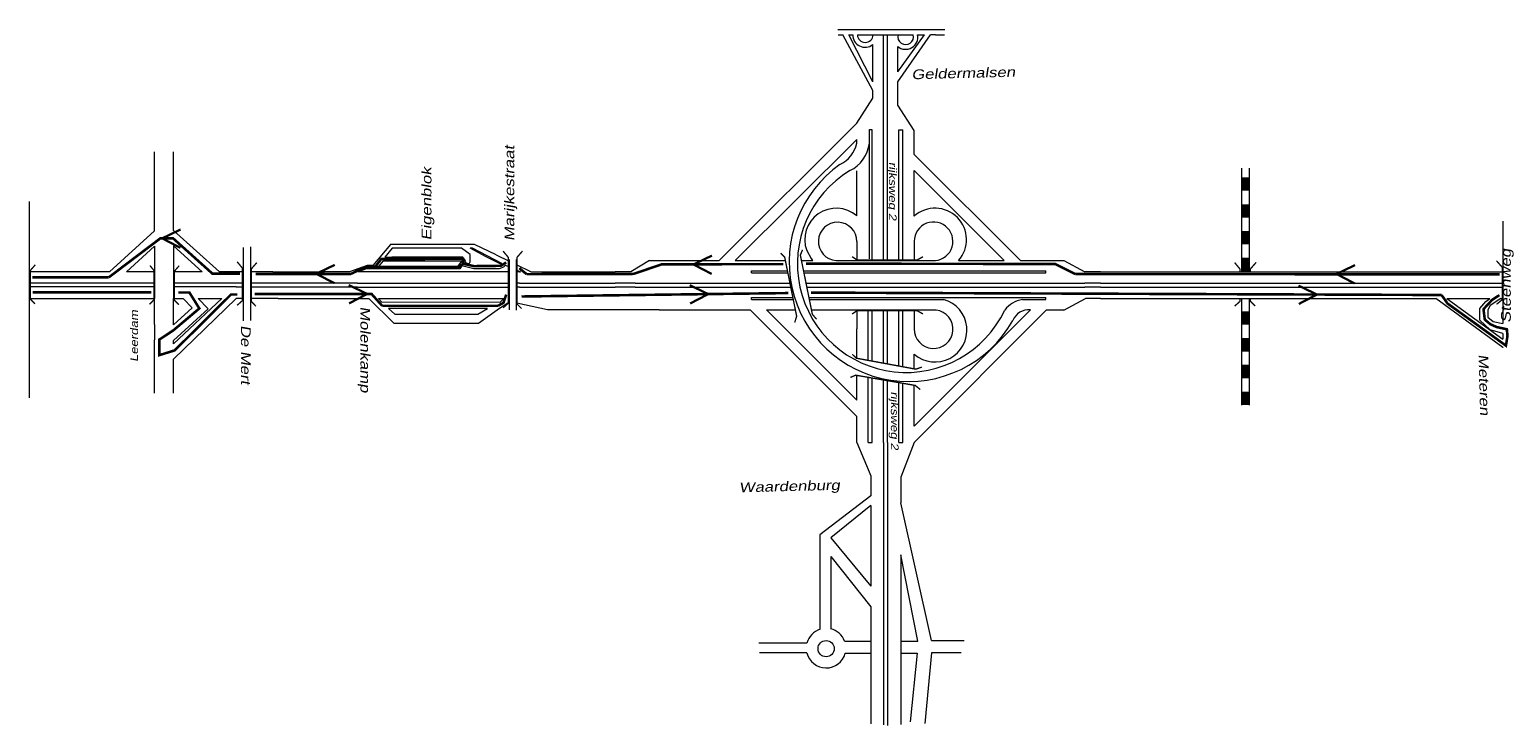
# Model space of a CAD drawing. Header units: metres. Extents: x 534 to 2631, y -2348 to -1484.
# Tile 12 of 13: x 2042 to 2332, y -1934 to -1797. Entities that reach past the tile are written whole.
import ezdxf

# ---------------------------------------------------------------- set-up
doc = ezdxf.new("R2010")
doc.units = ezdxf.units.M
doc.layers.get('0').update_dxf_attribs({"lineweight": 0})
for name, color, linetype, lineweight in [('ROUTE1STROOIEN', 3, 'Continuous', 0), ('STROOI', 7, 'Continuous', 0), ('Strooi WEL', 90, 'Continuous', 0), ('strooien 1A', 140, 'Continuous', 0), ('Text', 7, 'Continuous', 0)]:
    doc.layers.add(name, color=color, linetype=linetype, lineweight=lineweight)
doc.styles.add('ISO25', font='ARIALN.TTF', dxfattribs={"width": 1.5, "oblique": 10})

# ---------------------------------------------------------------- blocks, each defined once
blk = doc.blocks.new('A$C3E475C73')
at = {"layer": 'STROOI', "color": 7, "const_width": 0.263}
blk.add_lwpolyline([(-1.04, -0.92), (0, 0), (0, 6.35), (-1.04, 7.62)], dxfattribs=at)

msp = doc.modelspace()

# ---------------------------------------------------------------- linework, layer by layer
at = {"ltscale": 0.5}
for p, q in [((2200.16, -1797.41), (2221.08, -1797.41)), ((2200.19, -1798.42), (2201.14, -1798.42)), ((2206.97, -1809.38), (2201.14, -1798.42)), ((2206.97, -1807.68), (2202.26, -1798.42)), ((2202.26, -1798.42), (2203.06, -1798.42)), ((2203.97, -1798.42), (2214.92, -1798.42)), ((2209.1, -1817.07), (2209.1, -1798.42)), ((2209.85, -1817.07), (2209.85, -1798.42)), ((2211.86, -1807.66), (2218.26, -1798.42)), ((2211.86, -1805.72), (2217.09, -1798.42)), ((2215.76, -1798.42), (2217.09, -1798.42)), ((2219.3, -1798.42), (2218.26, -1798.42)), ((2218.26, -1798.42), (2218.29, -1798.42)), ((2219.3, -1798.42), (2221.05, -1798.42)), ((2206.97, -1807.68), (2206.97, -1800.34)), ((2211.86, -1805.72), (2211.86, -1800.73)), ((2206.97, -1810.83), (2206.97, -1809.38)), ((2211.86, -1809.15), (2211.86, -1807.66)), ((2211.86, -1812.25), (2211.86, -1809.15)), ((2203.85, -1815.75), (2206.97, -1810.83)), ((2215.1, -1817.2), (2211.86, -1812.25)), ((2203.83, -1819.69), (2203.85, -1818.94)), ((2206.33, -1842.38), (2206.33, -1817.03)), ((2206.33, -1817.03), (2206.85, -1817.03)), ((2212.1, -1817.07), (2212.85, -1817.07)), ((2215.1, -1821.88), (2215.1, -1817.2)), ((2041.79, -1850.14), (2041.79, -1831.13)), ((2330.41, -1835), (2330.41, -1855.07)), ((2083.61, -1840.11), (2083.61, -1854.54)), ((2085.06, -1840.01), (2085.06, -1854.46)), ((2112.48, -1839.52), (2109.02, -1843.65)), ((2112.8, -1840.24), (2111.4, -1842.02)), ((2111.4, -1842.02), (2112.74, -1842.02)), ((2128.95, -1839.52), (2112.48, -1839.52)), ((2126.65, -1842.02), (2112.74, -1842.02)), ((2113.6, -1840.24), (2112.8, -1840.24)), ((2126.41, -1840.24), (2113.6, -1840.24)), ((2128.1, -1841.51), (2126.41, -1840.24)), ((2127.16, -1842.74), (2126.65, -1842.02)), ((2128.58, -1840.24), (2128.1, -1840.24)), ((2131.24, -1841.99), (2128.1, -1840.24)), ((2128.1, -1842.95), (2128.1, -1841.51)), ((2134.31, -1843.25), (2128.58, -1840.24)), ((2133.2, -1841.58), (2128.95, -1839.52)), ((2134.11, -1843.42), (2131.24, -1841.99)), ((2133.2, -1841.58), (2135.75, -1842.82)), ((2194.03, -1840.74), (2194.9, -1842.32)), ((2066.26, -1844.97), (2066.26, -1850.14)), ((2070.01, -1844.97), (2070.01, -1850.14)), ((2083.61, -1844.89), (2082.23, -1844.89)), ((2089.47, -1844.89), (2085.06, -1844.89)), ((2089.47, -1844.89), (2099.57, -1844.89)), ((2104.49, -1844.89), (2099.57, -1844.89)), ((2107.9, -1843.65), (2104.49, -1844.89)), ((2107.79, -1844.31), (2106.19, -1844.89)), ((2120.28, -1844.89), (2106.19, -1844.89)), ((2126.05, -1844.31), (2107.79, -1844.31)), ((2109.02, -1843.65), (2107.9, -1843.65)), ((2110.96, -1842.79), (2110.16, -1843.84)), ((2110.16, -1843.84), (2110.61, -1843.84)), ((2111.4, -1843.84), (2110.61, -1843.84)), ((2112.04, -1842.79), (2110.96, -1842.79)), ((2125.68, -1843.84), (2111.4, -1843.84)), ((2126.45, -1842.79), (2112.04, -1842.79)), ((2120.59, -1844.89), (2120.28, -1844.89)), ((2125.68, -1843.84), (2126.45, -1842.79)), ((2126.44, -1843.76), (2126.05, -1844.31)), ((2128.83, -1844.35), (2126.44, -1843.76)), ((2127.16, -1842.74), (2126.97, -1843.01)), ((2126.97, -1843.01), (2127.91, -1843.33)), ((2127.91, -1843.33), (2128.1, -1842.95)), ((2133.79, -1844.35), (2128.83, -1844.35)), ((2134.65, -1843.96), (2133.79, -1844.35)), ((2134.31, -1843.25), (2134.11, -1843.42)), ((2135.04, -1843.58), (2134.65, -1843.96)), ((2135.04, -1843.58), (2135.75, -1843.9)), ((2135.75, -1842.47), (2135.75, -1852.38)), ((2137.12, -1842.47), (2137.12, -1852.45)), ((2137.12, -1843.48), (2140.05, -1844.89)), ((2137.12, -1844.52), (2137.96, -1844.89)), ((2137.8, -1844.89), (2137.96, -1844.89)), ((2140.05, -1844.89), (2156.5, -1844.89)), ((2163.24, -1842.7), (2159.55, -1844.89)), ((2251.58, -1844.89), (2248.5, -1844.89)), ((2251.58, -1844.89), (2330.41, -1844.89)), ((2106.04, -1847.15), (2135.58, -1847.15)), ((2106.04, -1847.9), (2135.58, -1847.9)), ((2137.8, -1847.15), (2156.5, -1847.15)), ((2137.8, -1847.9), (2156.5, -1847.9)), ((2160.45, -1847.14), (2159.55, -1847.15)), ((2160.45, -1847.89), (2159.55, -1847.9)), ((2251.58, -1847.15), (2248.5, -1847.15)), ((2251.58, -1847.9), (2248.5, -1847.89)), ((2251.58, -1847.15), (2330.41, -1847.15)), ((2251.58, -1847.9), (2330.41, -1847.9)), ((2057.32, -1850.14), (2060.67, -1850.14)), ((2070.01, -1859), (2079.43, -1850.14)), ((2082.28, -1850.14), (2070.01, -1862.03)), ((2073.66, -1851.99), (2071.88, -1850.14)), ((2074.84, -1850.14), (2076.79, -1852.19)), ((2075.7, -1850.14), (2079.43, -1850.14)), ((2090.49, -1850.15), (2108.23, -1850.15)), ((2108.23, -1850.15), (2113.15, -1854.97)), ((2110.14, -1850.15), (2134.69, -1850.15)), ((2110.14, -1850.15), (2110.72, -1850.81)), ((2110.72, -1850.81), (2134, -1850.84)), ((2134.69, -1850.15), (2134, -1850.84)), ((2251.58, -1850.15), (2248.63, -1850.15)), ((2251.58, -1850.15), (2317.27, -1850.15)), ((2330.4, -1859.77), (2317.27, -1850.15)), ((2319.48, -1850.15), (2330.41, -1858.13)), ((2319.48, -1850.15), (2327.87, -1850.15)), ((2325.91, -1852.11), (2327.06, -1850.75)), ((2327.06, -1850.75), (2327.87, -1850.15)), ((2330.02, -1850.15), (2327.95, -1851.53)), ((2330.02, -1850.15), (2330.41, -1850.15)), ((2112.12, -1852.08), (2113.32, -1853.24)), ((2131.48, -1852.08), (2112.12, -1852.08)), ((2113.32, -1853.24), (2129.63, -1853.24)), ((2129.63, -1853.24), (2131.48, -1852.08)), ((2129.74, -1854.97), (2133.88, -1852)), ((2165.11, -1852.39), (2163.44, -1852.39)), ((2325.91, -1852.44), (2325.91, -1852.11)), ((2325.91, -1854.41), (2325.91, -1852.44)), ((2327.95, -1851.53), (2327.47, -1852.39)), ((2327.47, -1852.39), (2327.47, -1853.78)), ((2327.47, -1853.78), (2328.52, -1854.64)), ((2066.26, -1855.21), (2066.26, -1858.25)), ((2113.15, -1854.97), (2129.74, -1854.97)), ((2327.94, -1856.27), (2325.91, -1854.41)), ((2330.41, -1857.02), (2327.94, -1856.27)), ((2328.52, -1854.64), (2330.41, -1855.07)), ((2330.41, -1857.02), (2330.41, -1858.13)), ((2330.4, -1859.77), (2330.41, -1859.77)), ((2330.41, -1859.77), (2330.41, -1859.82)), ((2203.85, -1878.35), (2206.61, -1884.9)), ((2209.1, -1878.35), (2209.1, -1933.74)), ((2209.85, -1878.35), (2209.85, -1933.84)), ((2215.1, -1878.35), (2212.5, -1885.2)), ((2206.61, -1884.9), (2206.61, -1884.9)), ((2206.61, -1884.9), (2206.61, -1888.82)), ((2212.5, -1885.2), (2212.5, -1890.19)), ((2206.61, -1888.82), (2196.64, -1896.46)), ((2206.61, -1890.71), (2198.74, -1897.06)), ((2206.61, -1890.71), (2206.61, -1906.55)), ((2218.48, -1917.2), (2212.5, -1890.19)), ((2196.64, -1896.46), (2196.64, -1914.91)), ((2198.74, -1897.06), (2206.61, -1906.55)), ((2198.74, -1900.73), (2198.74, -1915)), ((2198.74, -1900.73), (2206.61, -1910.62)), ((2215.79, -1917.3), (2212.5, -1900.41)), ((2212.5, -1900.41), (2212.5, -1933.65)), ((2206.61, -1910.62), (2206.61, -1933.55)), ((2196.64, -1914.91), (2196.64, -1914.99)), ((2201.47, -1917.3), (2206.61, -1917.3)), ((2212.5, -1917.3), (2215.79, -1917.3)), ((2218.48, -1917.2), (2224.86, -1917.2)), ((2194.08, -1917.7), (2184.67, -1917.7)), ((2194.05, -1919.59), (2184.77, -1919.59)), ((2194.05, -1919.59), (2194.06, -1919.59)), ((2194.05, -1919.59), (2194.06, -1919.59)), ((2201.6, -1919.69), (2206.61, -1919.69)), ((2212.5, -1919.69), (2215.69, -1919.69)), ((2215.69, -1919.69), (2214.29, -1933.15)), ((2218.48, -1919.59), (2217.19, -1933.45)), ((2224.27, -1919.59), (2218.48, -1919.59))]:
    msp.add_line(p, q, dxfattribs=at)
at = {"color": 0, "ltscale": 0.5}
for p, q in [((2133.88, -1852), (2135.46, -1850.98)), ((2143.23, -1852.39), (2137.25, -1851.04)), ((2163.44, -1852.39), (2143.23, -1852.39))]:
    msp.add_line(p, q, dxfattribs=at)
at = {"ltscale": 0.5}
msp.add_circle((2197.84, -1918.79), 1.59, dxfattribs=at)
for centre, radius, start, end in [((2205.47, -1798.46), 2.41, 179.1696, 308.5704), ((2205.5, -1798.39), 1.54, 181.3023, 358.6977), ((2213.4, -1798.87), 2.41, 230.3934, 10.8597), ((2213.43, -1798.8), 1.54, 165.5226, 14.4774), ((2197.84, -1918.69), 3.89, 107.9288, 165.1428), ((2197.84, -1918.69), 3.89, 21.0372, 76.6514), ((2197.84, -1918.69), 3.89, 193.3424, 345.1428)]:
    msp.add_arc(centre, radius, start, end, dxfattribs=at)
at = {"layer": 'ROUTE1STROOIEN', "color": 90, "const_width": 0.5}
msp.add_lwpolyline([(2042.33, -1845.99), (2057.3, -1845.99)], dxfattribs=at)
at = {"layer": 'ROUTE1STROOIEN', "const_width": 0.5}
for points in [[(2246.65, -1845.35), (2329.77, -1845.4)], [(2042.39, -1848.93), (2065.64, -1848.93)], [(2194.87, -1848.98), (2318.42, -1849.45)]]:
    msp.add_lwpolyline(points, dxfattribs=at)
at = {"layer": 'STROOI', "color": 7}
for p, q in [((2176.88, -1842.7), (2203.85, -1815.75)), ((2180.05, -1842.7), (2203.85, -1818.94)), ((2206.85, -1842.7), (2206.85, -1817.07)), ((2209.1, -1842.7), (2209.1, -1817.07)), ((2209.85, -1842.7), (2209.85, -1817.07)), ((2212.1, -1842.7), (2212.1, -1817.07)), ((2212.85, -1842.7), (2212.85, -1817.07)), ((2066.26, -1836.86), (2066.26, -1821.37)), ((2070.01, -1836.77), (2070.01, -1821.37)), ((2235.9, -1842.7), (2215.1, -1821.88)), ((2279.22, -1824.59), (2279.22, -1844.89)), ((2280.72, -1824.59), (2280.72, -1844.89)), ((2203.85, -1833.94), (2203.85, -1825.12)), ((2215.1, -1833.99), (2215.1, -1825.07)), ((2232.72, -1842.7), (2215.1, -1825.07)), ((2066.26, -1836.86), (2057.41, -1844.89)), ((2070.01, -1836.77), (2078.97, -1844.89)), ((2203.85, -1838.97), (2203.85, -1842.7)), ((2215.1, -1838.91), (2215.1, -1842.7)), ((2066.26, -1839.9), (2060.75, -1844.89)), ((2066.26, -1839.9), (2066.26, -1844.97)), ((2070.01, -1839.81), (2075.62, -1844.89)), ((2070.01, -1839.81), (2070.01, -1844.97)), ((2057.41, -1844.89), (2041.79, -1844.89)), ((2066.26, -1844.89), (2060.75, -1844.89)), ((2075.62, -1844.89), (2070.01, -1844.89)), ((2082.23, -1844.89), (2078.97, -1844.89)), ((2135.75, -1844.89), (2120.59, -1844.89)), ((2137.8, -1844.89), (2137.12, -1844.89)), ((2159.55, -1844.89), (2156.5, -1844.89)), ((2163.24, -1842.7), (2176.88, -1842.7)), ((2180.05, -1842.7), (2189.86, -1842.7)), ((2183.2, -1844.7), (2190.26, -1844.7)), ((2183.2, -1845.08), (2183.2, -1844.7)), ((2183.2, -1845.08), (2190.34, -1845.08)), ((2193.01, -1842.7), (2195.21, -1842.7)), ((2193.42, -1844.7), (2240.9, -1844.7)), ((2193.49, -1845.08), (2240.9, -1845.08)), ((2199.82, -1842.7), (2219.1, -1842.7)), ((2223.8, -1842.7), (2232.72, -1842.7)), ((2235.9, -1842.7), (2244.41, -1842.7)), ((2240.9, -1845.08), (2240.9, -1844.7)), ((2244.41, -1842.7), (2248.5, -1844.89)), ((2066.26, -1847.13), (2041.79, -1847.13)), ((2066.26, -1847.88), (2041.79, -1847.88)), ((2082.23, -1847.13), (2070.01, -1847.13)), ((2082.23, -1847.88), (2070.01, -1847.88)), ((2083.61, -1847.15), (2082.25, -1847.15)), ((2083.61, -1847.9), (2082.25, -1847.9)), ((2106.04, -1847.15), (2085.06, -1847.15)), ((2106.04, -1847.9), (2085.06, -1847.9)), ((2137.8, -1847.15), (2137.12, -1847.15)), ((2137.8, -1847.9), (2137.12, -1847.9)), ((2159.55, -1847.15), (2156.5, -1847.15)), ((2159.55, -1847.9), (2156.5, -1847.9)), ((2160.45, -1847.14), (2190.76, -1847.14)), ((2160.45, -1847.89), (2190.91, -1847.89)), ((2193.91, -1847.14), (2248.5, -1847.14)), ((2194.08, -1847.89), (2248.5, -1847.89)), ((2041.79, -1850.14), (2057.32, -1850.14)), ((2041.79, -1869.62), (2041.79, -1850.14)), ((2060.67, -1850.14), (2066.26, -1850.14)), ((2066.26, -1855.21), (2066.26, -1850.14)), ((2070.01, -1855.3), (2070.01, -1850.14)), ((2070.01, -1850.14), (2071.88, -1850.14)), ((2074.84, -1850.14), (2075.7, -1850.14)), ((2083.61, -1850.15), (2082.25, -1850.15)), ((2090.49, -1850.15), (2085.06, -1850.15)), ((2183.2, -1849.95), (2191.33, -1849.95)), ((2183.2, -1850.33), (2183.2, -1849.95)), ((2183.2, -1850.33), (2191.4, -1850.33)), ((2194.48, -1849.95), (2240.9, -1849.95)), ((2194.55, -1850.33), (2220.87, -1850.33)), ((2236.3, -1850.33), (2240.9, -1850.33)), ((2236.3, -1850.33), (2240.9, -1850.33)), ((2240.9, -1850.33), (2240.9, -1849.95)), ((2244.42, -1852.4), (2248.64, -1850.14)), ((2279.22, -1850.15), (2279.22, -1871.02)), ((2280.72, -1850.15), (2280.72, -1871.02)), ((2070.01, -1855.3), (2073.66, -1851.99)), ((2070.01, -1858.34), (2076.79, -1852.19)), ((2165.11, -1852.39), (2182.97, -1852.39)), ((2182.97, -1852.39), (2203.85, -1873.28)), ((2186.15, -1852.39), (2191.82, -1852.39)), ((2186.15, -1852.39), (2203.85, -1870.1)), ((2194.97, -1852.39), (2219.38, -1852.39)), ((2203.85, -1852.39), (2203.85, -1856.09)), ((2206.1, -1862.27), (2206.1, -1852.39)), ((2206.85, -1862.41), (2206.85, -1852.39)), ((2209.1, -1862.82), (2209.1, -1852.39)), ((2209.85, -1862.96), (2209.85, -1852.39)), ((2212.1, -1863.38), (2212.1, -1852.39)), ((2212.85, -1863.52), (2212.85, -1852.39)), ((2215.1, -1852.39), (2215.1, -1856.06)), ((2241.04, -1852.39), (2215.1, -1878.35)), ((2237.88, -1852.39), (2215.1, -1875.16)), ((2241.04, -1852.39), (2244.43, -1852.39)), ((2203.85, -1861.85), (2203.85, -1856.09)), ((2066.26, -1868.68), (2066.26, -1858.25)), ((2070.01, -1859), (2070.01, -1858.34)), ((2070.01, -1868.68), (2070.01, -1862.02)), ((2215.1, -1863.93), (2215.1, -1861.08)), ((2203.85, -1870.1), (2203.85, -1865.21)), ((2206.1, -1878.35), (2206.1, -1865.6)), ((2206.85, -1878.35), (2206.85, -1865.73)), ((2209.1, -1878.35), (2209.1, -1866.11)), ((2209.85, -1878.35), (2209.85, -1866.24)), ((2212.1, -1878.35), (2212.1, -1866.63)), ((2212.85, -1878.35), (2212.85, -1866.76)), ((2215.1, -1875.16), (2215.1, -1867.15)), ((2203.85, -1878.35), (2203.85, -1873.28)), ((2206.1, -1878.35), (2206.85, -1878.35)), ((2212.1, -1878.35), (2212.85, -1878.35))]:
    msp.add_line(p, q, dxfattribs=at)
for points, const_width in [([(2279.97, -1826.38), (2279.97, -1829.01)], 1.5), ([(2279.97, -1831.65), (2279.97, -1834.28)], 1.5), ([(2279.97, -1836.87), (2279.97, -1839.51)], 1.5), ([(2135.58, -1848.44), (2135.58, -1848.44), (2135.58, -1842.09), (2134.54, -1840.82)], 0.263), ([(2137.26, -1844.89), (2137.26, -1842.09), (2138.37, -1840.82)], 0.263), ([(2188.93, -1841.23), (2189.72, -1842.02), (2192.07, -1853.63), (2191.68, -1854.85)], 0.263), ([(2193.22, -1840.59), (2192.79, -1841.62), (2195.14, -1853.24), (2195.97, -1854.21)], 0.263), ([(2202.93, -1841.94), (2203.86, -1842.56), (2215.71, -1842.56), (2216.83, -1841.94)], 0.263), ([(2279.97, -1842.14), (2279.97, -1844.78)], 1.5), ([(2042.84, -1851.17), (2041.96, -1850.3), (2041.96, -1844.6), (2042.9, -1843.54)], 0.263), ([(2065.29, -1851.29), (2066.17, -1850.35), (2066.17, -1844.66), (2065.35, -1843.66)], 0.263), ([(2071.03, -1851.35), (2070.15, -1850.47), (2070.15, -1844.78), (2071.09, -1843.71)], 0.263), ([(2086.12, -1851.64), (2085.2, -1850.71), (2085.2, -1844.36), (2086.31, -1843.09)], 0.263), ([(2134.54, -1851.98), (2135.58, -1851.05), (2135.58, -1844.89)], 0.263), ([(2138.19, -1852.12), (2137.27, -1851.2), (2137.27, -1844.89)], 0.263), ([(2278.91, -1844.89), (2278.91, -1844.35), (2277.87, -1843.08)], 0.263), ([(2280.97, -1844.89), (2280.97, -1844.33), (2282.08, -1843.06)], 0.263), ([(2329.18, -1851.29), (2330.3, -1850.36), (2330.3, -1844.01), (2329.18, -1842.74)], 0.263), ([(2277.87, -1851.63), (2278.91, -1850.71), (2278.91, -1850.15)], 0.263), ([(2281.89, -1851.61), (2280.97, -1850.69), (2280.97, -1850.15)], 0.263), ([(2202.93, -1853.17), (2203.86, -1852.55), (2215.71, -1852.55), (2216.83, -1853.17)], 0.263), ([(2279.97, -1852.64), (2279.97, -1855.27)], 1.5), ([(2279.97, -1857.91), (2279.97, -1860.54)], 1.5), ([(2202.95, -1861.06), (2203.76, -1861.84), (2215.41, -1863.99), (2216.62, -1863.58)], 0.263), ([(2279.97, -1863.14), (2279.97, -1865.77)], 1.5), ([(2202.59, -1865.62), (2203.62, -1865.17), (2215.29, -1867.18), (2216.29, -1867.99)], 0.263), ([(2279.97, -1868.4), (2279.97, -1871.03)], 1.5)]:
    msp.add_lwpolyline(points, dxfattribs=dict(at, const_width=const_width))
for centre, radius, start, end in [((2197.8, -1818.33), 6.18, 296.2093, 347.2297), ((2199.43, -1818.82), 6.95, 296.2005, 353.0036), ((2214, -1843.01), 23.4, 125.1308, 192.0397), ((2213.54, -1843.31), 21.33, 121.1768, 334.7828), ((2199.82, -1838.61), 6.17, 49.255, 200.2054), ((2219.18, -1838.61), 6.17, 318.4534, 131.4425), ((2200.08, -1838.94), 3.77, 359.4915, 266.1597), ((2218.89, -1838.92), 3.79, 266.782, 179.899), ((2199.82, -1838.61), 6.17, 216.9976, 221.5466), ((2214, -1843.01), 23.4, 192.0382, 330.7337), ((2219.18, -1856.34), 6.25, 229.2672, 74.3299), ((2237.05, -1855.51), 5.23, 98.2328, 143.4996), ((2218.89, -1856.15), 3.79, 178.7308, 82.4697), ((2237.5, -1855.68), 3.32, 83.4659, 158.2665)]:
    msp.add_arc(centre, radius, start, end, dxfattribs=at)
at = {"layer": 'Strooi WEL', "color": 90, "const_width": 0.5}
for points in [[(2083.01, -1845.25), (2077.59, -1845.25), (2069.88, -1838.32), (2067.43, -1838.32), (2057.3, -1845.99)], [(2193.93, -1843.3), (2242.72, -1843.37), (2246.65, -1845.35)]]:
    msp.add_lwpolyline(points, dxfattribs=at)
at = {"layer": 'Strooi WEL', "const_width": 0.5}
for points in [[(2135.16, -1843.07), (2134.11, -1843.73), (2128.85, -1843.79), (2126.71, -1843.32), (2126.71, -1842.36), (2110.7, -1842.38), (2109.5, -1843.91), (2107.74, -1843.91), (2104.7, -1845.32), (2086.09, -1845.32)], [(2126.71, -1843.32), (2125.68, -1844.07), (2109.5, -1843.91)], [(2139.16, -1845.36), (2137.73, -1844.2)], [(2189.43, -1843.41), (2165.67, -1843.42), (2160.13, -1845.31), (2139.16, -1845.36)], [(2070.92, -1848.96), (2073.1, -1848.96), (2075.04, -1852.09), (2069.94, -1856.39), (2067.19, -1858.2), (2067.19, -1861.25), (2070.21, -1860.31), (2081.25, -1849.35), (2082.49, -1849.35)], [(2085.86, -1849.24), (2108.78, -1849.24), (2110.87, -1851.58)], [(2133.53, -1851.58), (2134.64, -1850.96), (2135.16, -1849.36)], [(2190.42, -1849.07), (2138.16, -1849.74)], [(2318.42, -1849.45), (2319.57, -1851.1), (2331.03, -1859.38), (2331.33, -1857.47), (2331.21, -1856.17), (2329.19, -1855.73), (2327.92, -1855.15), (2326.88, -1854.26), (2326.63, -1852.22), (2328.32, -1850.41), (2329.75, -1849.47)], [(2110.87, -1851.58), (2133.53, -1851.58)]]:
    msp.add_lwpolyline(points, dxfattribs=at)
at = {"layer": 'strooien 1A', "color": 3, "const_width": 0.438}
for points in [[(2071.38, -1836.6), (2067.76, -1838.34), (2071.33, -1840.2)], [(2175.48, -1841.72), (2171.85, -1843.46), (2175.42, -1845.32)], [(2101.57, -1843.54), (2097.94, -1845.29), (2101.52, -1847.14)], [(2301.46, -1843.59), (2297.83, -1845.33), (2301.4, -1847.19)], [(2104.31, -1847.5), (2107.94, -1849.24), (2104.37, -1851.1)], [(2171.13, -1847.53), (2174.75, -1849.27), (2171.18, -1851.13)], [(2290.39, -1847.61), (2294.01, -1849.36), (2290.44, -1851.21)]]:
    msp.add_lwpolyline(points, dxfattribs=at)

# ---------------------------------------------------------------- block references
at = {"ltscale": 0.5}
msp.add_blockref('A$C3E475C73', (2083.49, -1850.55), dxfattribs=at)

# ---------------------------------------------------------------- texts
at = {"layer": 'Text', "style": 'ISO25', "oblique": 10, "width": 1.5}
for s, height, rotation, p in [('Geldermalsen', 1.9, 1.425, (2214.59, -1807.15)), ('Marijkestraat', 1.9, 90, (2136.74, -1838.86)), ('Eigenblok', 1.9, 90, (2120.51, -1838.73)), ('rijksweg 2', 1.5, 270, (2210.15, -1823.35)), ('Steenweg', 1.9, 90, (2331.97, -1854.9)), ('Leerdam', 1.5, 90, (2063.02, -1862.56)), ('Molenkamp', 1.9, 270, (2106.61, -1851.7)), ('De Mert', 1.9, 270, (2083.2, -1855.36)), ('Meteren', 1.9, 271.425, (2325.66, -1861.09)), ('rijksweg 2', 1.5, 270, (2210.53, -1868.36)), ('Waardenburg', 1.9, 1.425, (2180.8, -1888.14))]:
    msp.add_text(s, height=height, rotation=rotation, dxfattribs=at).set_placement(p)

doc.saveas('drawing.dxf')
